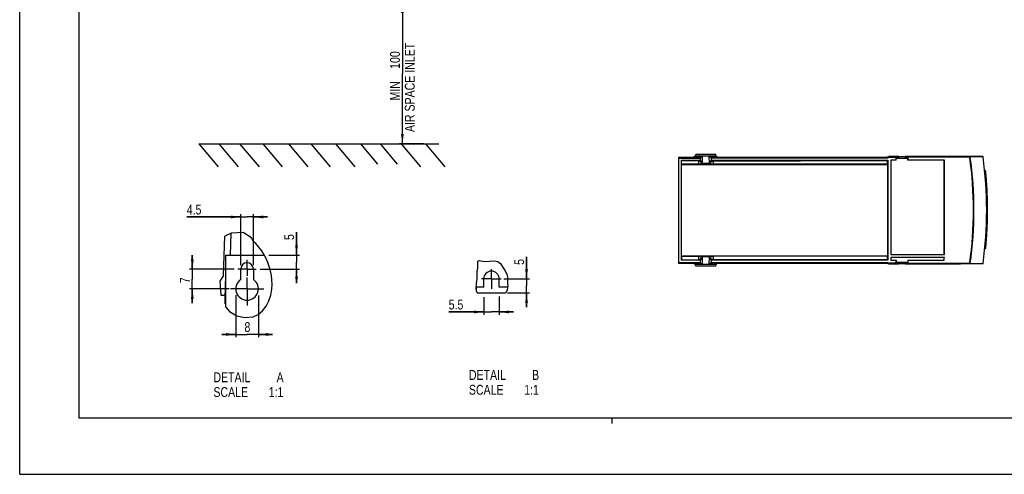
# Model space of a CAD drawing. Extents: x 0 to 594, y 0 to 420.
# Tile 1 of 27: x 0 to 349, y 0 to 161. Entities that reach past the tile are written whole.
import ezdxf

# ---------------------------------------------------------------- set-up
doc = ezdxf.new("R2010")
doc.units = 0
doc.header["$LTSCALE"] = 32.67
doc.linetypes.add('CENTER', pattern=[0.6, 0.375, -0.075, 0.075, -0.075])
doc.layers.get('0').update_dxf_attribs({"linetype": 'CONTINUOUS'})
doc.layers.add('DEFAULT_1', color=7, linetype='CENTER')
doc.styles.get("Standard").update_dxf_attribs({"font": 'txt', "width": 0.8})
doc.dimstyles.get("Standard").update_dxf_attribs({"dimtxt": 2.5, "dimasz": 2.5, "dimexe": 1.25, "dimexo": 0.625, "dimtad": 1, "dimcen": 2.5, "dimazin": 3, "dimtfac": 1, "dimtmove": 0, "dimatfit": 3})

# ---------------------------------------------------------------- blocks, each defined once
blk = doc.blocks.new('_FILLED')
at = {"color": 0, "linetype": 'BYBLOCK'}
blk.add_solid([(0, 0), (-1, 0.143), (-1, -0.143)], dxfattribs=at)
blk = doc.blocks.new('*D1')
at = {"color": 2, "linetype": 'CONTINUOUS'}
for p, q in [((123, 167.04), (136.68, 167.04)), ((135.68, 167.04), (135.68, 142.12)), ((135.68, 117.2), (135.68, 142.12)), ((143.29, 117.2), (134.68, 117.2))]:
    blk.add_line(p, q, dxfattribs=at)
at = {"color": 2, "linetype": 'CONTINUOUS', "xscale": 3.5, "yscale": 3.5, "zscale": 3.5}
for p, rotation in [((135.68, 167.04), 90), ((135.68, 117.2), 270)]:
    blk.add_blockref('_FILLED', p, dxfattribs=dict(at, rotation=rotation))
at = {"color": 5, "linetype": 'CONTINUOUS', "width": 0.8}
for s, p in [('AIR SPACE INLET', (140.05, 121.38)), ('100', (134.8, 143.78)), ('MIN ', (134.8, 132.58))]:
    blk.add_text(s, height=3.5, rotation=90, dxfattribs=at).set_placement(p)
blk = doc.blocks.new('*D5')
at = {"color": 2, "linetype": 'CONTINUOUS'}
for p, q in [((61.2, 72.75), (61.2, 77.75)), ((61.2, 77.75), (61.2, 69.25)), ((76.01, 72.75), (60.2, 72.75)), ((61.2, 60.75), (61.2, 69.25)), ((74.22, 65.75), (60.2, 65.75)), ((61.2, 65.75), (61.2, 60.75))]:
    blk.add_line(p, q, dxfattribs=at)
at = {"color": 2, "linetype": 'CONTINUOUS', "xscale": 3.5, "yscale": 3.5, "zscale": 3.5}
for p, rotation in [((61.2, 72.75), 270), ((61.2, 65.75), 90)]:
    blk.add_blockref('_FILLED', p, dxfattribs=dict(at, rotation=rotation))
at = {"color": 5, "linetype": 'CONTINUOUS', "width": 0.8}
blk.add_text('7', height=3.5, rotation=90, dxfattribs=at).set_placement((60.33, 67.76))
blk = doc.blocks.new('*D6')
at = {"color": 2, "linetype": 'CONTINUOUS'}
for p, q in [((78.37, 91.26), (59.22, 91.26)), ((59.22, 91.26), (80.62, 91.26)), ((78.37, 74.22), (78.37, 92.26)), ((87.87, 91.26), (80.62, 91.26)), ((82.87, 74.22), (82.87, 92.26)), ((82.87, 91.26), (87.87, 91.26))]:
    blk.add_line(p, q, dxfattribs=at)
at = {"color": 2, "linetype": 'CONTINUOUS', "xscale": 3.5, "yscale": 3.5, "zscale": 3.5}
blk.add_blockref('_FILLED', (78.37, 91.26), dxfattribs=at)
at = {"color": 2, "linetype": 'CONTINUOUS', "xscale": 3.5, "yscale": 3.5, "zscale": 3.5, "rotation": 180}
blk.add_blockref('_FILLED', (82.87, 91.26), dxfattribs=at)
at = {"color": 5, "linetype": 'CONTINUOUS', "width": 0.8}
blk.add_text('4.5', height=3.5, dxfattribs=at).set_placement((59.22, 92.13))
blk = doc.blocks.new('*D7')
at = {"color": 2, "linetype": 'CONTINUOUS'}
for p, q in [((98.15, 77.75), (98.15, 85.88)), ((98.15, 85.88), (98.15, 75.25)), ((88.38, 77.75), (99.15, 77.75)), ((98.15, 67.75), (98.15, 75.25)), ((85.26, 72.75), (99.15, 72.75)), ((98.15, 72.75), (98.15, 67.75))]:
    blk.add_line(p, q, dxfattribs=at)
at = {"color": 2, "linetype": 'CONTINUOUS', "xscale": 3.5, "yscale": 3.5, "zscale": 3.5}
for p, rotation in [((98.15, 77.75), 270), ((98.15, 72.75), 90)]:
    blk.add_blockref('_FILLED', p, dxfattribs=dict(at, rotation=rotation))
at = {"color": 5, "linetype": 'CONTINUOUS', "width": 0.8}
blk.add_text('5', height=3.5, rotation=90, dxfattribs=at).set_placement((97.28, 83.08))
blk = doc.blocks.new('*D8')
at = {"color": 2, "linetype": 'CONTINUOUS'}
for p, q in [((76.62, 63.53), (76.62, 48.6)), ((84.62, 63.43), (84.62, 48.6)), ((76.62, 49.6), (71.62, 49.6)), ((71.62, 49.6), (80.62, 49.6)), ((89.62, 49.6), (80.62, 49.6)), ((84.62, 49.6), (89.62, 49.6))]:
    blk.add_line(p, q, dxfattribs=at)
at = {"color": 2, "linetype": 'CONTINUOUS', "xscale": 3.5, "yscale": 3.5, "zscale": 3.5}
blk.add_blockref('_FILLED', (76.62, 49.6), dxfattribs=at)
at = {"color": 2, "linetype": 'CONTINUOUS', "xscale": 3.5, "yscale": 3.5, "zscale": 3.5, "rotation": 180}
blk.add_blockref('_FILLED', (84.62, 49.6), dxfattribs=at)
at = {"color": 5, "linetype": 'CONTINUOUS', "width": 0.8}
blk.add_text('8', height=3.5, dxfattribs=at).set_placement((79.69, 50.47))
blk = doc.blocks.new('*D16')
at = {"color": 2, "linetype": 'CONTINUOUS'}
for p, q in [((170.02, 63.07), (170.02, 56.58)), ((164.52, 62.82), (164.52, 56.58)), ((164.52, 57.58), (152.09, 57.58)), ((152.09, 57.58), (167.27, 57.58)), ((175.02, 57.58), (167.27, 57.58)), ((170.02, 57.58), (175.02, 57.58))]:
    blk.add_line(p, q, dxfattribs=at)
at = {"color": 2, "linetype": 'CONTINUOUS', "xscale": 3.5, "yscale": 3.5, "zscale": 3.5}
blk.add_blockref('_FILLED', (164.52, 57.58), dxfattribs=at)
at = {"color": 2, "linetype": 'CONTINUOUS', "xscale": 3.5, "yscale": 3.5, "zscale": 3.5, "rotation": 180}
blk.add_blockref('_FILLED', (170.02, 57.58), dxfattribs=at)
at = {"color": 5, "linetype": 'CONTINUOUS', "width": 0.8}
blk.add_text('5.5', height=3.5, dxfattribs=at).set_placement((152.09, 58.45))
blk = doc.blocks.new('*D17')
at = {"color": 2, "linetype": 'CONTINUOUS'}
for p, q in [((179.7, 69.31), (179.7, 77.07)), ((179.7, 77.07), (179.7, 66.81)), ((171.68, 69.31), (180.7, 69.31)), ((179.7, 59.31), (179.7, 66.81)), ((172.99, 64.31), (180.7, 64.31)), ((179.7, 64.31), (179.7, 59.31))]:
    blk.add_line(p, q, dxfattribs=at)
at = {"color": 2, "linetype": 'CONTINUOUS', "xscale": 3.5, "yscale": 3.5, "zscale": 3.5}
for p, rotation in [((179.7, 69.31), 270), ((179.7, 64.31), 90)]:
    blk.add_blockref('_FILLED', p, dxfattribs=dict(at, rotation=rotation))
at = {"color": 5, "linetype": 'CONTINUOUS', "width": 0.8}
blk.add_text('5', height=3.5, rotation=90, dxfattribs=at).set_placement((178.83, 74.27))

msp = doc.modelspace()

# ---------------------------------------------------------------- linework, layer by layer
at = {"color": 7, "linetype": 'CONTINUOUS'}
for p, q in [((0, 0), (0, 420)), ((21, 400), (21, 20)), ((63.515, 117.198), (70.374, 109.024)), ((63.515, 117.198), (148.632, 117.198)), ((70.569, 117.198), (77.429, 109.024)), ((77.987, 117.198), (84.846, 109.024)), ((86.228, 117.198), (93.087, 109.024)), ((95.294, 117.198), (102.153, 109.024)), ((103.226, 117.198), (110.085, 109.024)), ((111.983, 117.198), (118.842, 109.024)), ((120.842, 117.198), (126.915, 109.961)), ((127.744, 117.198), (133.817, 109.961)), ((135.265, 117.198), (142.124, 109.024)), ((143.918, 117.198), (150.777, 109.024)), ((233.595, 112.41), (233.595, 74.91)), ((233.595, 112.41), (241.517, 112.41)), ((233.595, 112.16), (241.255, 112.16)), ((239.616, 112.87), (239.014, 112.41)), ((239.616, 112.87), (239.669, 113.465)), ((246.873, 112.87), (239.616, 112.87)), ((246.821, 113.465), (239.669, 113.465)), ((241.517, 112.41), (241.255, 112.16)), ((241.255, 112.16), (241.255, 111.41)), ((242.12, 112.87), (241.517, 112.41)), ((242.095, 110.174), (242.12, 112.87)), ((244.37, 112.87), (244.395, 110.174)), ((244.37, 112.87), (244.972, 112.41)), ((244.972, 112.41), (245.234, 112.16)), ((244.972, 112.41), (307.44, 112.41)), ((245.234, 111.41), (245.234, 112.16)), ((307.845, 112.16), (245.234, 112.16)), ((246.873, 112.87), (246.821, 113.465)), ((246.873, 112.87), (247.476, 112.41)), ((307.44, 112.497), (308.095, 112.715)), ((307.44, 112.41), (307.44, 112.497)), ((307.845, 112.41), (307.44, 112.497)), ((307.845, 112.16), (307.44, 112.41)), ((307.845, 112.41), (307.845, 112.16)), ((307.845, 112.41), (310.728, 112.41)), ((311.645, 112.715), (308.095, 112.715)), ((311.645, 112.715), (310.728, 112.41)), ((310.728, 111.41), (310.728, 112.41)), ((311.645, 112.465), (310.741, 112.164)), ((310.741, 112.164), (314.849, 112.164)), ((310.741, 111.366), (310.741, 112.164)), ((311.645, 112.715), (311.645, 112.465)), ((313.945, 112.535), (311.645, 112.535)), ((333.595, 112.715), (313.945, 112.715)), ((313.945, 112.715), (313.945, 112.465)), ((314.862, 112.41), (313.945, 112.715)), ((314.849, 112.164), (313.945, 112.465)), ((314.849, 111.366), (314.849, 112.164)), ((336.844, 112.41), (314.862, 112.41)), ((314.862, 112.41), (314.862, 111.41)), ((333.595, 112.715), (333.595, 112.711)), ((341.441, 112.711), (333.595, 112.711)), ((337.008, 112.497), (336.844, 112.41)), ((341.556, 112.61), (337.008, 112.497)), ((341.556, 112.61), (341.441, 112.711)), ((234.495, 111.41), (234.495, 75.91)), ((234.495, 111.41), (234.688, 111.216)), ((234.495, 111.41), (241.255, 111.41)), ((234.573, 109.91), (234.688, 109.932)), ((234.573, 109.91), (234.573, 77.41)), ((234.573, 109.91), (307.766, 109.91)), ((234.688, 109.932), (234.688, 111.216)), ((240.668, 111.116), (234.688, 111.216)), ((240.88, 109.954), (234.688, 109.932)), ((241.255, 111.41), (241.479, 111.035)), ((242.095, 110.174), (241.479, 109.969)), ((244.395, 110.174), (242.095, 110.174)), ((245.003, 109.971), (244.395, 110.174)), ((245.003, 111.023), (245.234, 111.41)), ((245.234, 111.41), (307.845, 111.41)), ((245.977, 111.106), (307.669, 111.234)), ((307.669, 111.234), (307.845, 111.41)), ((307.669, 109.929), (307.669, 111.234)), ((307.766, 109.91), (307.669, 109.929)), ((307.766, 77.41), (307.766, 109.91)), ((307.845, 111.41), (307.845, 75.91)), ((308.845, 111.41), (308.845, 77.91)), ((310.728, 111.41), (308.845, 111.41)), ((308.845, 111.41), (308.889, 111.366)), ((308.889, 111.366), (308.889, 77.954)), ((310.741, 111.366), (308.889, 111.366)), ((310.728, 111.41), (310.741, 111.366)), ((314.849, 111.366), (314.862, 111.41)), ((327.801, 111.366), (314.849, 111.366)), ((327.845, 111.41), (314.862, 111.41)), ((327.845, 111.41), (327.801, 111.366)), ((327.801, 77.954), (327.801, 111.366)), ((327.845, 77.91), (327.845, 111.41)), ((342.353, 107.752), (342.075, 107.853)), ((342.402, 107.252), (342.13, 107.351)), ((342.181, 106.879), (342.433, 106.787)), ((342.768, 102.523), (342.523, 102.434)), ((342.548, 101.962), (342.789, 102.05)), ((342.915, 99.909), (342.655, 100.003)), ((342.681, 99.531), (342.929, 99.441)), ((343.04, 95.175), (342.793, 95.085)), ((342.793, 94.614), (343.043, 94.705)), ((343.043, 92.614), (342.793, 92.705)), ((342.793, 92.234), (343.04, 92.144)), ((342.655, 87.316), (342.915, 87.411)), ((342.929, 87.878), (342.681, 87.788)), ((72.202, 70.501), (72.76, 84.458)), ((74.808, 85.484), (74.673, 77.751)), ((342.523, 84.886), (342.768, 84.796)), ((342.789, 85.269), (342.548, 85.357)), ((342.433, 80.532), (342.181, 80.44)), ((73.122, 59.289), (73.122, 77.751)), ((73.122, 77.751), (86.742, 77.751)), ((234.573, 77.41), (234.688, 77.387)), ((307.766, 77.41), (234.573, 77.41)), ((234.688, 77.387), (234.688, 76.103)), ((242.095, 77.146), (241.479, 77.351)), ((242.12, 74.45), (242.095, 77.146)), ((244.395, 77.146), (242.095, 77.146)), ((244.395, 77.146), (244.37, 74.45)), ((245.003, 77.348), (244.395, 77.146)), ((307.669, 77.39), (245.766, 77.364)), ((307.766, 77.41), (307.669, 77.39)), ((307.669, 76.085), (307.669, 77.39)), ((308.845, 77.91), (308.889, 77.954)), ((308.845, 77.91), (327.845, 77.91)), ((327.845, 76.91), (308.845, 76.91)), ((308.845, 76.91), (308.889, 76.866)), ((308.845, 76.91), (308.845, 75.91)), ((308.889, 77.954), (327.801, 77.954)), ((327.794, 76.866), (308.889, 76.866)), ((308.889, 76.866), (308.889, 75.954)), ((327.845, 76.91), (327.794, 76.866)), ((327.845, 77.91), (327.801, 77.954)), ((342.13, 79.968), (342.402, 80.067)), ((233.595, 75.16), (241.255, 75.16)), ((233.595, 74.91), (241.517, 74.91)), ((234.495, 75.91), (234.688, 76.103)), ((241.255, 75.91), (234.495, 75.91)), ((234.688, 76.103), (240.668, 76.203)), ((239.014, 74.91), (239.616, 74.45)), ((239.669, 73.854), (239.616, 74.45)), ((246.873, 74.45), (239.616, 74.45)), ((246.821, 73.854), (239.669, 73.854)), ((241.479, 76.284), (241.255, 75.91)), ((241.255, 75.91), (241.255, 75.16)), ((241.255, 75.16), (241.517, 74.91)), ((241.517, 74.91), (242.12, 74.45)), ((244.972, 74.91), (244.37, 74.45)), ((245.234, 75.16), (244.972, 74.91)), ((244.972, 74.91), (307.44, 74.91)), ((245.234, 75.91), (245.003, 76.297)), ((245.234, 75.16), (245.234, 75.91)), ((307.845, 75.91), (245.234, 75.91)), ((245.234, 75.16), (307.845, 75.16)), ((307.669, 76.085), (245.977, 76.214)), ((246.821, 73.854), (246.873, 74.45)), ((247.476, 74.91), (246.873, 74.45)), ((307.44, 74.91), (307.845, 75.16)), ((307.44, 74.822), (307.845, 74.91)), ((307.44, 74.91), (307.44, 74.822)), ((307.44, 74.822), (308.095, 74.604)), ((307.845, 75.91), (307.669, 76.085)), ((307.845, 74.91), (307.845, 75.16)), ((310.728, 74.91), (307.845, 74.91)), ((308.095, 74.604), (311.645, 74.604)), ((308.845, 75.91), (308.889, 75.954)), ((308.845, 75.91), (310.728, 75.91)), ((308.889, 75.954), (310.741, 75.954)), ((310.741, 75.954), (310.728, 75.91)), ((310.728, 74.91), (310.728, 75.91)), ((310.728, 74.91), (311.645, 74.604)), ((310.741, 75.954), (310.741, 75.155)), ((314.849, 75.155), (310.741, 75.155)), ((310.741, 75.155), (311.645, 74.854)), ((311.645, 74.604), (311.645, 74.854)), ((311.645, 74.784), (313.945, 74.784)), ((313.945, 74.854), (314.849, 75.155)), ((313.945, 74.604), (314.862, 74.91)), ((313.945, 74.604), (313.945, 74.854)), ((313.945, 74.604), (333.595, 74.604)), ((314.849, 75.954), (327.668, 75.954)), ((314.862, 75.91), (314.849, 75.954)), ((314.849, 75.954), (314.849, 75.155)), ((314.862, 75.91), (327.707, 75.91)), ((314.862, 75.91), (314.862, 74.91)), ((314.862, 74.91), (336.844, 74.91)), ((327.707, 75.91), (327.668, 75.954)), ((341.441, 74.609), (333.595, 74.609)), ((333.595, 74.604), (333.595, 74.609)), ((336.844, 74.91), (337.008, 74.822)), ((337.008, 74.822), (341.556, 74.709)), ((341.441, 74.609), (341.556, 74.709)), ((72.202, 70.501), (71.011, 68.501)), ((78.372, 69.059), (78.372, 72.751)), ((82.872, 72.751), (82.872, 69.059)), ((71.011, 68.501), (71.263, 63.691)), ((72.871, 60.503), (73.011, 68.501)), ((73.122, 68.501), (73.011, 68.501)), ((164.515, 66.313), (164.515, 69.313)), ((170.015, 66.313), (170.015, 69.313)), ((71.463, 63.501), (72.432, 63.501)), ((164.515, 66.313), (161.844, 66.313)), ((161.954, 65.186), (161.954, 66.313)), ((162.201, 64.313), (172.236, 64.313)), ((173.002, 66.313), (170.015, 66.313)), ((72.871, 60.503), (73.122, 60.502)), ((21, 20), (573, 20)), ((0, 0), (594, 0))]:
    msp.add_line(p, q, dxfattribs=at)
at = {"color": 9, "linetype": 'CONTINUOUS'}
for p, q in [((240.668, 111.116), (240.668, 109.952)), ((241.479, 111.035), (241.479, 109.969)), ((245.003, 109.971), (245.003, 111.023)), ((245.977, 109.955), (245.977, 111.106)), ((342.388, 107.388), (342.275, 107.419)), ((342.388, 107.388), (342.353, 107.752)), ((342.436, 107.361), (342.388, 107.388)), ((342.388, 107.388), (342.404, 107.331)), ((342.404, 107.331), (342.414, 107.237)), ((342.433, 106.933), (342.433, 106.787)), ((342.433, 106.787), (342.531, 106.796)), ((342.471, 107.318), (342.436, 107.361)), ((342.486, 107.265), (342.471, 107.318)), ((342.867, 102.529), (342.768, 102.523)), ((342.768, 102.523), (342.786, 102.376)), ((342.801, 102.05), (342.854, 101.124)), ((342.621, 100.633), (342.867, 100.663)), ((342.854, 101.124), (342.751, 101.111)), ((342.854, 101.124), (342.871, 101)), ((342.878, 100.754), (342.867, 100.663)), ((342.867, 100.663), (342.902, 99.939)), ((342.871, 101), (342.88, 100.871)), ((342.88, 100.871), (342.878, 100.754)), ((342.935, 99.586), (342.929, 99.441)), ((342.929, 99.441), (343.028, 99.445)), ((343.139, 95.177), (343.04, 95.175)), ((343.04, 95.175), (343.052, 95.028)), ((343.052, 92.288), (343.04, 92.144)), ((343.04, 92.144), (343.139, 92.143)), ((342.903, 87.411), (342.867, 86.656)), ((343.028, 87.874), (342.929, 87.878)), ((342.929, 87.878), (342.936, 87.731)), ((342.867, 86.656), (342.621, 86.686)), ((342.751, 86.209), (342.854, 86.196)), ((342.786, 84.94), (342.768, 84.796)), ((342.768, 84.796), (342.867, 84.79)), ((342.8, 85.269), (342.854, 86.196)), ((342.871, 86.317), (342.854, 86.196)), ((342.88, 86.446), (342.871, 86.317)), ((342.531, 80.523), (342.433, 80.532)), ((342.433, 80.532), (342.433, 80.384)), ((240.668, 77.367), (240.668, 76.203)), ((241.479, 77.351), (241.479, 76.284)), ((245.003, 76.297), (245.003, 77.348)), ((245.977, 76.214), (245.977, 77.365))]:
    msp.add_line(p, q, dxfattribs=at)
at = {"color": 2, "linetype": 'CONTINUOUS'}
for p, q in [((74.939, 85.55), (72.76, 84.458)), ((79.229, 85.798), (74.939, 85.55)), ((82.169, 83.803), (79.229, 85.798)), ((82.206, 83.729), (82.169, 83.803)), ((82.243, 83.655), (82.206, 83.729)), ((82.28, 83.582), (82.243, 83.655)), ((82.689, 82.947), (82.28, 83.582)), ((83.185, 82.37), (82.689, 82.947)), ((83.716, 81.814), (83.185, 82.37)), ((84.823, 80.563), (83.716, 81.814)), ((85.823, 79.239), (84.823, 80.563)), ((86.698, 77.838), (85.823, 79.239)), ((87.383, 76.485), (86.698, 77.838)), ((87.966, 75.08), (87.383, 76.485)), ((88.466, 73.64), (87.966, 75.08)), ((88.772, 72.619), (88.466, 73.64)), ((162.435, 75.593), (162.852, 75.882)), ((162.445, 73.254), (162.435, 75.593)), ((162.852, 75.882), (162.872, 75.872)), ((162.872, 75.872), (162.893, 75.862)), ((162.893, 75.862), (162.914, 75.851)), ((162.914, 75.851), (164.625, 75.458)), ((164.625, 75.458), (166.446, 75.58)), ((166.446, 75.58), (168.327, 75.663)), ((168.327, 75.663), (168.951, 75.586)), ((168.951, 75.586), (169.538, 75.417)), ((169.538, 75.417), (170.048, 75.131)), ((170.048, 75.131), (170.469, 74.701)), ((170.469, 74.701), (170.817, 74.18)), ((170.817, 74.18), (171.143, 73.629)), ((171.143, 73.629), (172.112, 72.145)), ((89.034, 71.589), (88.772, 72.619)), ((89.239, 70.547), (89.034, 71.589)), ((89.424, 68.938), (89.239, 70.547)), ((162.148, 71.769), (162.195, 72.315)), ((162.182, 71.186), (162.148, 71.769)), ((162.157, 69.317), (162.218, 69.95)), ((162.226, 70.595), (162.182, 71.186)), ((162.195, 72.315), (162.276, 72.604)), ((162.218, 69.95), (162.226, 70.595)), ((162.276, 72.604), (162.372, 72.906)), ((162.372, 72.906), (162.445, 73.254)), ((172.112, 72.145), (172.52, 71.377)), ((172.52, 71.377), (172.688, 70.932)), ((172.688, 70.932), (172.814, 70.471)), ((172.814, 70.471), (172.895, 70)), ((172.895, 70), (172.936, 69.46)), ((89.35, 65.687), (89.458, 67.314)), ((89.458, 67.314), (89.424, 68.938)), ((161.839, 66.216), (161.905, 67.454)), ((161.905, 67.454), (162.07, 68.686)), ((162.07, 68.686), (162.157, 69.317)), ((172.936, 69.46), (172.958, 68.373)), ((172.958, 68.373), (173.006, 67.617)), ((173.041, 66.863), (172.989, 66.12)), ((173.006, 67.617), (173.041, 66.863)), ((88.348, 61.523), (88.992, 63.568)), ((88.992, 63.568), (89.35, 65.687)), ((161.976, 64.994), (161.839, 66.216)), ((162.201, 64.313), (161.976, 64.994)), ((172.536, 64.814), (172.236, 64.313)), ((172.816, 65.454), (172.536, 64.814)), ((172.989, 66.12), (172.816, 65.454)), ((86.096, 58.011), (87.361, 59.611)), ((87.361, 59.611), (88.348, 61.523)), ((73.122, 59.289), (74.437, 57.733)), ((74.437, 57.733), (76.964, 56.251)), ((76.964, 56.251), (79.853, 55.563)), ((79.853, 55.563), (82.722, 55.855)), ((82.722, 55.855), (84.533, 56.714)), ((84.533, 56.714), (86.096, 58.011)), ((210, 18), (210, 20))]:
    msp.add_line(p, q, dxfattribs=at)
at = {"color": 7, "linetype": 'CONTINUOUS'}
for points in [[(240.668, 111.116), (240.879, 111.111), (241.071, 111.101), (241.234, 111.088), (241.36, 111.072), (241.443, 111.054), (241.479, 111.035)], [(241.479, 109.969), (241.443, 109.965), (241.36, 109.961), (241.234, 109.958), (241.071, 109.955), (240.88, 109.954)], [(245.003, 111.023), (245.037, 111.041), (245.114, 111.058), (245.232, 111.074), (245.386, 111.087), (245.566, 111.097), (245.766, 111.103), (245.977, 111.106)], [(307.669, 109.929), (245.766, 109.955), (245.566, 109.956), (245.385, 109.958), (245.232, 109.961), (245.114, 109.964), (245.036, 109.967), (245.003, 109.971)], [(342.451, 107.626), (342.434, 107.68), (342.399, 107.725), (342.353, 107.752)], [(234.688, 77.387), (240.88, 77.366), (241.071, 77.364), (241.234, 77.361), (241.36, 77.358), (241.443, 77.354), (241.479, 77.351)], [(245.003, 77.348), (245.036, 77.352), (245.114, 77.355), (245.232, 77.358), (245.385, 77.361), (245.566, 77.363), (245.766, 77.364)], [(241.479, 76.284), (241.443, 76.265), (241.36, 76.247), (241.234, 76.231), (241.071, 76.218), (240.879, 76.208), (240.668, 76.203)], [(245.977, 76.214), (245.766, 76.216), (245.566, 76.222), (245.386, 76.232), (245.232, 76.245), (245.114, 76.261), (245.037, 76.278), (245.003, 76.297)]]:
    msp.add_lwpolyline(points, dxfattribs=at)
at = {"color": 9, "linetype": 'CONTINUOUS'}
for points in [[(342.402, 107.252), (342.414, 107.226), (342.423, 107.16), (342.43, 107.059), (342.433, 106.933)], [(342.433, 106.787), (342.559, 105.367), (342.671, 103.946), (342.768, 102.523)], [(342.786, 102.376), (342.798, 102.247), (342.802, 102.144), (342.799, 102.077), (342.789, 102.05)], [(342.952, 101.055), (342.939, 101.084), (342.904, 101.109), (342.854, 101.124)], [(342.867, 100.663), (342.92, 100.692), (342.955, 100.738), (342.966, 100.792)], [(342.915, 99.909), (342.927, 99.882), (342.934, 99.815), (342.937, 99.713), (342.935, 99.586)], [(342.929, 99.441), (342.98, 98.019), (343.017, 96.598), (343.04, 95.175)], [(343.052, 95.028), (343.059, 94.9), (343.059, 94.798), (343.054, 94.731), (343.043, 94.705)], [(343.044, 92.614), (343.048, 93.295), (343.048, 94.016), (343.044, 94.705)], [(343.04, 92.144), (343.017, 90.722), (342.98, 89.3), (342.929, 87.878)], [(343.043, 92.614), (343.054, 92.587), (343.059, 92.52), (343.059, 92.416), (343.052, 92.288)], [(342.936, 87.731), (342.937, 87.603), (342.934, 87.502), (342.926, 87.436), (342.915, 87.411)], [(342.768, 84.796), (342.671, 83.374), (342.559, 81.952), (342.433, 80.532)], [(342.789, 85.269), (342.799, 85.242), (342.802, 85.174), (342.797, 85.069), (342.786, 84.94)], [(342.854, 86.196), (342.904, 86.21), (342.938, 86.234), (342.952, 86.264)], [(342.966, 86.527), (342.955, 86.58), (342.921, 86.626), (342.867, 86.656)], [(342.867, 86.656), (342.878, 86.564), (342.88, 86.446)], [(342.433, 80.384), (342.43, 80.257), (342.423, 80.156), (342.413, 80.092), (342.402, 80.067)]]:
    msp.add_lwpolyline(points, dxfattribs=at)
at = {"color": 7, "linetype": 'CONTINUOUS'}
for centre, radius, start, end in [((202.845, 93.66), 135.304, 352.03452, 7.96548), ((202.845, 93.66), 135.479, 352.00758, 7.99242), ((202.845, 93.66), 140, 352.22042, 7.77958), ((342.35, 107.111), 0.15, 5.50288, 70), ((202.722, 93.66), 140.425, 354.49712, 5.70783), ((342.737, 102.191), 0.15, 290, 3.48671), ((342.864, 99.768), 0.15, 2.49567, 70), ((342.992, 94.846), 0.15, 290, 0.48453), ((342.992, 92.473), 0.15, 359.51547, 70), ((342.864, 87.552), 0.15, 290, 357.50433), ((342.737, 85.129), 0.15, 356.51329, 70), ((202.845, 93.66), 126.073, 351.9266, 352.34493), ((202.845, 93.66), 126.117, 351.90921, 352.36783), ((342.35, 80.208), 0.15, 290, 354.49712), ((80.622, 72.751), 2.25, 0, 180), ((167.265, 69.313), 2.75, 0, 180), ((80.622, 65.751), 4, 124.22887, 55.77113), ((71.463, 63.701), 0.2, 183, 270), ((72.432, 64.001), 0.5, 270, 359)]:
    msp.add_arc(centre, radius, start, end, dxfattribs=at)
at = {"layer": 'DEFAULT_1', "color": 7, "linetype": 'CENTER'}
for p, q in [((80.622, 72.751), (80.622, 76.005)), ((80.622, 72.751), (77.368, 72.751)), ((80.622, 72.751), (80.622, 70.41)), ((80.622, 72.751), (83.876, 72.751)), ((167.265, 69.313), (167.265, 72.808)), ((80.622, 65.751), (80.622, 69.739)), ((167.265, 69.313), (163.77, 69.313)), ((167.265, 69.313), (170.76, 69.313)), ((167.265, 69.313), (167.265, 65.818)), ((80.622, 65.751), (74.696, 65.751)), ((80.622, 65.751), (86.548, 65.751)), ((80.622, 65.751), (80.622, 59.826))]:
    msp.add_line(p, q, dxfattribs=at)

# ---------------------------------------------------------------- texts
at = {"color": 5, "linetype": 'CONTINUOUS', "width": 0.8}
for s, p in [('DETAIL  ', (68.684, 32.662)), ('A', (91.084, 32.662)), ('DETAIL  ', (159.276, 33.48)), ('B', (181.676, 33.48)), ('SCALE  ', (159.276, 28.23)), ('1:1', (178.876, 28.23)), ('SCALE  ', (68.684, 27.412)), ('1:1', (88.284, 27.412))]:
    msp.add_text(s, height=3.5, dxfattribs=at).set_placement(p)

# ---------------------------------------------------------------- dimensions: what is measured, and where the dimension line sits
at = {"color": 2, "linetype": 'CONTINUOUS'}
for base, p1, p2, angle, picture, middle in [((135.677, 117.198), (123, 167.04), (143.291, 117.198), 270, '*D1', (135.677, 142.377)), ((98.151, 72.751), (88.385, 77.751), (85.257, 72.751), 270, '*D7', (95.526, 84.479)), ((61.202, 65.751), (76.008, 72.751), (74.224, 65.751), 270, '*D5', (58.577, 69.161)), ((179.7, 64.313), (171.685, 69.313), (172.994, 64.313), 270, '*D17', (177.075, 75.665)), ((76.622, 49.599), (84.622, 63.43), (76.622, 63.529), 180, '*D8', (81.085, 52.224))]:
    dim = msp.add_linear_dim(base=base, p1=p1, p2=p2, angle=angle, dimstyle='Standard', dxfattribs=at)
    dim.commit()
    dim.dimension.update_dxf_attribs({"geometry": picture, "text_midpoint": middle, "dimtype": 128})
for base, p1, p2, picture, middle in [((82.872, 91.26), (78.372, 74.216), (82.872, 74.216), '*D6', (63.423, 93.885)), ((170.015, 57.578), (164.515, 62.818), (170.015, 63.073), '*D16', (156.289, 60.203))]:
    dim = msp.add_linear_dim(base=base, p1=p1, p2=p2, dimstyle='Standard', dxfattribs=at)
    dim.commit()
    dim.dimension.update_dxf_attribs({"geometry": picture, "text_midpoint": middle, "dimtype": 128})

doc.saveas('drawing.dxf')
